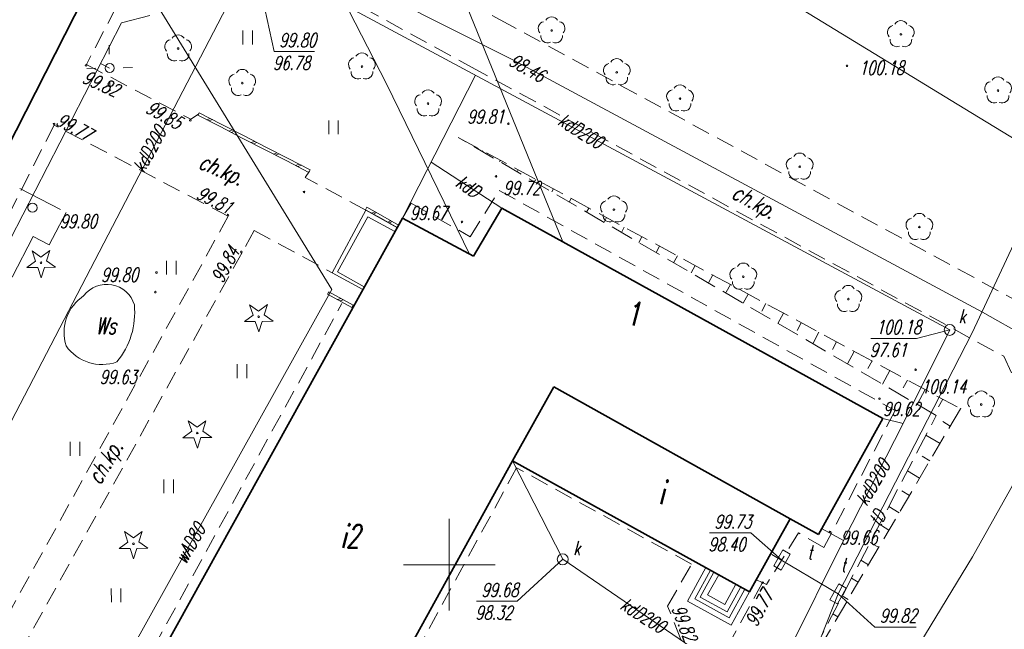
# Model space of a CAD drawing. Header units: metres. Extents: x 7501691 to 7504871, y 5814048 to 5814963.
# Tile 6 of 90: x 7501927 to 7501980, y 5814596 to 5814630. Entities that reach past the tile are written whole.
import ezdxf
from ezdxf.enums import TextEntityAlignment as Align

# ---------------------------------------------------------------- set-up
doc = ezdxf.new("R2010")
doc.units = ezdxf.units.M
doc.header["$MEASUREMENT"] = 0
for name, pattern in [('1', [0]), ('11', [3, 2.5, -0.5]), ('BUD', [0]), ('KOC', [1.5, 1, -0.5]), ('KOJ', [0]), ('SCH', [0]), ('UEB', [0]), ('UPE', [0]), ('UPK', [0]), ('UPT', [0]), ('UPW', [0]), ('WJD', [0]), ('WSQ', [1.75, 1.25, -0.5]), ('ZWR', [0])]:
    doc.linetypes.add(name, pattern=pattern)
doc.layers.get('0').update_dxf_attribs({"linetype": 'CONTINUOUS'})
for name, color, linetype, lineweight in [('EADTD_T_0', 7, 'CONTINUOUS', 20), ('EBTOO_T_0', 7, 'CONTINUOUS', 18), ('EBTPO_L_6', 7, 'WJD', 18), ('EBUOA_T_1', 7, 'CONTINUOUS', 20), ('EBUPP_L_1', 7, 'BUD', 35), ('KRZYZE_L_0', 7, '1', 18), ('SDROK_T_0', 7, 'CONTINUOUS', 18), ('SDRPK_L_2', 7, 'KOC', 18), ('SDRPK_L_3', 7, 'KOJ', 35), ('SDRPK_L_5', 7, '11', 18), ('SZWOT_T_3', 7, 'CONTINUOUS', 18), ('SZWPW_L_0', 7, 'ZWR', 18), ('SZZPZ_T_0', 3, 'CONTINUOUS', 18), ('UEEPA_T_3', 1, 'CONTINUOUS', 18), ('UEEPON_L_1', 1, 'UEB', 15), ('UKKOA_T_0', 3, 'CONTINUOUS', 15), ('UKKOC_T_0', 3, 'CONTINUOUS', 15), ('UKKOO_T_0', 3, 'CONTINUOUS', 15), ('UKKPA_T_1', 7, 'CONTINUOUS', 18), ('UKKPOD_L_1', 3, 'UPK', 18), ('UTTOA_T_0', 30, 'CONTINUOUS', 15), ('UTTOC_T_0', 30, 'CONTINUOUS', 15), ('UTTOO_T_0', 30, 'CONTINUOUS', 15), ('UTTPA_T_1', 30, 'CONTINUOUS', 18), ('UTTPO_L_1', 30, 'UPT', 15), ('UWWOC_T_0', 150, 'CONTINUOUS', 15), ('UWWOO_T_0', 150, 'CONTINUOUS', 15), ('UWWPO_L_0', 150, 'UPW', 15), ('UWWPO_L_1', 150, 'UPW', 15), ('WUKOS_T_1', 7, 'CONTINUOUS', 15), ('WUKPS_L_6', 7, 'WSQ', 18), ('WWRPH_T_1', 7, 'CONTINUOUS', 18)]:
    doc.layers.add(name, color=color, linetype=linetype, lineweight=lineweight)
doc.styles.get("Standard").update_dxf_attribs({"font": 'Simplex.SHX', "width": 0.75})

# ---------------------------------------------------------------- blocks, each defined once
blk = doc.blocks.new('BUJ')
at = {"linetype": 'Continuous'}
blk.add_circle((0, 0), 0.25, dxfattribs=at)
blk = doc.blocks.new('DLI')
at = {"color": 8, "linetype": 'Continuous', "lineweight": 5}
blk.add_circle((0, 0), 0.045, dxfattribs=at)
for centre, start, end in [((0, 0.375), 30.1401, 149.8599), ((-0.357, 0.116), 102.1445, 221.86), ((0.357, 0.116), 318.14, 77.8555), ((-0.22, -0.303), 174.1482, 293.8542), ((0.22, -0.303), 246.1458, 5.8518)]:
    blk.add_arc(centre, 0.375, start, end, dxfattribs=at)
blk = doc.blocks.new('DIG')
at = {"color": 8, "linetype": 'Continuous', "lineweight": 5}
for p, q in [((-0.3012, 0.09375), (-0.4937, 0.6621)), ((-0.4937, 0.6621), (-0.0039, 0.31545)), ((-0.0039, 0.31545), (0.4771, 0.67415)), ((0.4771, 0.67415), (0.2988, 0.1012)), ((-0.78225, -0.26495), (-0.3012, 0.09375)), ((0.2988, 0.1012), (0.7886, -0.24545)), ((-0.18225, -0.2575), (-0.78225, -0.26495)), ((0.01025, -0.82585), (-0.18225, -0.2575)), ((0.1886, -0.2529), (0.01025, -0.82585)), ((0.7886, -0.24545), (0.1886, -0.2529))]:
    blk.add_line(p, q, dxfattribs=at)
blk.add_circle((0, 0), 0.045, dxfattribs=at)
blk = doc.blocks.new('TRA1')
at = {"color": 8, "linetype": 'Continuous', "lineweight": 5}
for p, q in [((-0.2625, -0.375), (-0.2625, 0.375)), ((0.2625, -0.375), (0.2625, 0.375))]:
    blk.add_line(p, q, dxfattribs=at)
blk = doc.blocks.new('SLS')
at = {"linetype": 'Continuous'}
blk.add_circle((0, 0), 0.25, dxfattribs=at)
blk = doc.blocks.new('LAT')
at = {"linetype": 'Continuous'}
for p, q in [((0, 0.75), (0, 1.25)), ((-1.25, 0), (-0.75, 0)), ((0.75, 0), (1.25, 0)), ((0, -0.75), (0, -1.25))]:
    blk.add_line(p, q, dxfattribs=at)
blk = doc.blocks.new('WLZ')
at = {"linetype": 'Continuous'}
blk.add_circle((0, 0), 0.3, dxfattribs=at)
blk = doc.blocks.new('WLD')
at = {"linetype": 'Continuous'}
for p, q in [((0.5, 0.233), (-0.5, 0.233)), ((-0.5, 0.233), (-0.5, -0.233)), ((0.5, -0.233), (0.5, 0.233)), ((-0.5, -0.233), (0.5, -0.233))]:
    blk.add_line(p, q, dxfattribs=at)
blk = doc.blocks.new('WSP')
at = {"linetype": 'Continuous'}
blk.add_circle((0, 0), 0.045, dxfattribs=at)

msp = doc.modelspace()

# ---------------------------------------------------------------- linework, layer by layer
at = {"layer": 'EBTPO_L_6', "linetype": '11'}
for p, q in [((7501936.31424, 5814624.69673), (7501936.24576, 5814624.56327)), ((7501936.24576, 5814624.56327), (7501937.46176, 5814623.93927)), ((7501936.31424, 5814624.69673), (7501937.53024, 5814624.07273)), ((7501936.73216, 5814624.31367), (7501936.92224, 5814624.38473)), ((7501936.85376, 5814624.25127), (7501937.04384, 5814624.32233)), ((7501937.46176, 5814623.93927), (7501938.67776, 5814623.31527)), ((7501937.53024, 5814624.07273), (7501938.74624, 5814623.44873)), ((7501937.94816, 5814623.68967), (7501938.13824, 5814623.76073)), ((7501938.06976, 5814623.62727), (7501938.25984, 5814623.69833)), ((7501938.67776, 5814623.31527), (7501939.89376, 5814622.69127)), ((7501938.74624, 5814623.44873), (7501939.96224, 5814622.82473)), ((7501939.16416, 5814623.06567), (7501939.35424, 5814623.13673)), ((7501939.28576, 5814623.00327), (7501939.47584, 5814623.07433)), ((7501939.89376, 5814622.69127), (7501941.10976, 5814622.06727)), ((7501939.96224, 5814622.82473), (7501941.17824, 5814622.20073)), ((7501940.38016, 5814622.44167), (7501940.57024, 5814622.51273)), ((7501940.50176, 5814622.37927), (7501940.69184, 5814622.45033)), ((7501941.17824, 5814622.20073), (7501942.39424, 5814621.57673)), ((7501941.10976, 5814622.06727), (7501942.32576, 5814621.44327)), ((7501941.59616, 5814621.81767), (7501941.78624, 5814621.88873)), ((7501941.71776, 5814621.75527), (7501941.90784, 5814621.82633)), ((7501942.39424, 5814621.57673), (7501942.32576, 5814621.44327)), ((7501945.4871, 5814619.53323), (7501945.41419, 5814619.40214)), ((7501945.4871, 5814619.53323), (7501946.35812, 5814619.04876)), ((7501945.41419, 5814619.40214), (7501946.28521, 5814618.91768)), ((7501945.7626, 5814619.20835), (7501945.92261, 5814619.291)), ((7501945.8497, 5814619.15991), (7501946.00972, 5814619.24255)), ((7501946.28521, 5814618.91768), (7501947.15624, 5814618.43321)), ((7501946.35812, 5814619.04876), (7501947.22915, 5814618.5643)), ((7501946.63362, 5814618.72389), (7501946.79364, 5814618.80653)), ((7501946.72072, 5814618.67545), (7501946.88074, 5814618.75809)), ((7501947.22915, 5814618.5643), (7501947.15624, 5814618.43321)), ((7501943.41886, 5814614.9207), (7501943.34571, 5814614.78975)), ((7501943.34571, 5814614.78975), (7501944.67076, 5814614.04956)), ((7501943.41886, 5814614.9207), (7501944.74391, 5814614.18051)), ((7501943.87573, 5814614.49367), (7501944.08139, 5814614.5506)), ((7501944.00824, 5814614.41965), (7501944.21389, 5814614.47659)), ((7501944.74391, 5814614.18051), (7501944.67076, 5814614.04956))]:
    msp.add_line(p, q, dxfattribs=at)
at = {"layer": 'EBTPO_L_6', "linetype": 'SCH'}
for p, q in [((7501943.6, 5814615.95), (7501945.44, 5814619.37)), ((7501943.88705, 5814615.99902), (7501945.54896, 5814619.0199)), ((7501945.44, 5814619.37), (7501947.16649, 5814618.41323)), ((7501945.54896, 5814619.0199), (7501947.01308, 5814618.20853)), ((7501945.26982, 5814615.03613), (7501943.6, 5814615.95)), ((7501945.35117, 5814615.18766), (7501943.88705, 5814615.99902)), ((7501964.02992, 5814599.83881), (7501963.02395, 5814598.01325)), ((7501964.29264, 5814599.69404), (7501963.43145, 5814598.1312)), ((7501964.47176, 5814599.59534), (7501963.71929, 5814598.22981)), ((7501964.73448, 5814599.45056), (7501964.12679, 5814598.34776)), ((7501965.0687, 5814597.82872), (7501965.6764, 5814598.93152)), ((7501965.18665, 5814597.42122), (7501965.93912, 5814598.78675)), ((7501965.29928, 5814597.10194), (7501966.16047, 5814598.66478)), ((7501965.41723, 5814596.69444), (7501966.42319, 5814598.52)), ((7501963.02395, 5814598.01325), (7501965.41723, 5814596.69444)), ((7501963.43145, 5814598.1312), (7501965.29928, 5814597.10194)), ((7501963.71929, 5814598.22981), (7501965.18665, 5814597.42122)), ((7501964.12679, 5814598.34776), (7501965.0687, 5814597.82872))]:
    msp.add_line(p, q, dxfattribs=at)
at = {"layer": 'EBUPP_L_1', "linetype": 'BUD'}
for p, q in [((7501952.86615, 5814619.48376), (7501951.32773, 5814616.85878)), ((7501952.86615, 5814619.48376), (7501973.70093, 5814607.98123)), ((7501947.43278, 5814618.94395), (7501930.70935, 5814588.76626)), ((7501951.32773, 5814616.85878), (7501947.43278, 5814618.94395)), ((7501955.72097, 5814609.71381), (7501953.44937, 5814605.66934)), ((7501955.72114, 5814609.71418), (7501968.64872, 5814602.51271)), ((7501973.70093, 5814607.98123), (7501970.19731, 5814601.6493)), ((7501940.96525, 5814583.05447), (7501953.44933, 5814605.66922)), ((7501953.44933, 5814605.66922), (7501966.42319, 5814598.52)), ((7501966.42319, 5814598.52), (7501968.64932, 5814602.51244)), ((7501968.64932, 5814602.51244), (7501970.19731, 5814601.6493))]:
    msp.add_line(p, q, dxfattribs=at)
at = {"layer": 'KRZYZE_L_0', "linetype": '1'}
for p, q in [((7501950, 5814597.5), (7501950, 5814602.5)), ((7501947.5, 5814600), (7501952.5, 5814600))]:
    msp.add_line(p, q, dxfattribs=at)
at = {"layer": 'SDRPK_L_2', "linetype": 'KOC'}
for p, q in [((7501936.54, 5814638.63), (7501952.78, 5814629.78)), ((7501937.35, 5814634.77), (7501951.21, 5814627.2)), ((7501952.78, 5814629.78), (7501980.97, 5814614.45)), ((7501930.15, 5814627.33), (7501935.86, 5814624.35)), ((7501951.21, 5814627.2), (7501980.32, 5814611.39)), ((7501935.86, 5814624.35), (7501936.28, 5814624.63)), ((7501937.91, 5814619.04), (7501928.38, 5814624.03)), ((7501942.12, 5814621.16), (7501942.36, 5814621.51)), ((7501945.44, 5814619.37), (7501942.12, 5814621.16)), ((7501937.91, 5814619.04), (7501919.02, 5814584.89)), ((7501939.33, 5814618.27), (7501938.67, 5814617.07)), ((7501939.33, 5814618.27), (7501943.6, 5814615.95)), ((7501938.67, 5814617.07), (7501920.37, 5814584.1)), ((7501980.32, 5814611.39), (7501986.78468, 5814597.31313)), ((7501961.94, 5814597.74), (7501963.25267, 5814600.03074)), ((7501967.13, 5814599.02), (7501965.32, 5814595.72)), ((7501967.13, 5814599.02), (7501966.7903, 5814599.17496)), ((7501967.13, 5814599.02), (7501967.35131, 5814598.91915)), ((7501962.66, 5814595.91), (7501961.94, 5814597.74))]:
    msp.add_line(p, q, dxfattribs=at)
at = {"layer": 'SDRPK_L_3', "linetype": 'KOJ'}
msp.add_line((7501917.57649, 5814606.60243), (7501932.08369, 5814635.0659), dxfattribs=at)
at = {"layer": 'SDRPK_L_5', "linetype": 'KOC'}
for p, q in [((7501933.87, 5814634.45), (7501930.15, 5814627.33)), ((7501928.38, 5814624.03), (7501918.91929, 5814605.28583)), ((7501951.13446, 5814617.92714), (7501952.73019, 5814620.45463)), ((7501952.73019, 5814620.45463), (7501974.37988, 5814608.42047)), ((7501947.43278, 5814618.94395), (7501947.90861, 5814619.75555)), ((7501947.90861, 5814619.75555), (7501951.13446, 5814617.92714)), ((7501933.81532, 5814595.45232), (7501944.12365, 5814614.26818)), ((7501974.37988, 5814608.42047), (7501970.49049, 5814600.93791)), ((7501953.68328, 5814605.2893), (7501945.14394, 5814589.6382)), ((7501963.25267, 5814600.03074), (7501953.68328, 5814605.2893)), ((7501969.09373, 5814601.73576), (7501967.35131, 5814598.91915)), ((7501970.49049, 5814600.93791), (7501969.09373, 5814601.73576))]:
    msp.add_line(p, q, dxfattribs=at)
at = {"layer": 'SDRPK_L_5', "linetype": '11'}
for p, q in [((7501926.50655, 5814620.55086), (7501929.04157, 5814619.24898)), ((7501929.04157, 5814619.24898), (7501928.11195, 5814617.47901)), ((7501927.24196, 5814617.92883), (7501921.12448, 5814606.14901)), ((7501928.11195, 5814617.47901), (7501927.24196, 5814617.92883))]:
    msp.add_line(p, q, dxfattribs=at)
at = {"layer": 'SZWPW_L_0', "linetype": 'ZWR'}
for centre, radius, start, end in [((7501931.26761, 5814613.74836), 1.57354, 16.796916, 142.438576), ((7501931.36337, 5814612.67447), 2.43671, 123.448953, 197.242574), ((7501928.53147, 5814613.79049), 4.26256, 320.501076, 5.554528), ((7501931.01156, 5814613.37583), 2.43494, 215.780043, 289.406614)]:
    msp.add_arc(centre, radius, start, end, dxfattribs=at)
at = {"layer": 'UEEPON_L_1', "linetype": 'UPE'}
for p, q in [((7501944.10254, 5814631.06691), (7501946.56404, 5814626.27886)), ((7501933.62792, 5814630.01236), (7501932.06924, 5814629.61723)), ((7501932.06924, 5814629.61723), (7501920.01881, 5814606.21345)), ((7501931.41955, 5814627.14393), (7501930.92648, 5814627.39781)), ((7501946.56404, 5814626.27886), (7501951.12123, 5814616.93547))]:
    msp.add_line(p, q, dxfattribs=at)
at = {"layer": 'UKKOC_T_0', "linetype": 'Continuous', "lineweight": 0}
for p, q in [((7501939.26826, 5814633.27923), (7501940.42466, 5814628.0428)), ((7501940.42466, 5814628.0428), (7501942.62321, 5814628.04315)), ((7501977.36992, 5814612.82958), (7501975.55545, 5814612.35529)), ((7501973.05833, 5814612.3549), (7501975.55545, 5814612.35529)), ((7501956.20562, 5814600.29378), (7501953.71009, 5814597.99651)), ((7501951.48439, 5814597.99615), (7501953.71009, 5814597.99651))]:
    msp.add_line(p, q, dxfattribs=at)
at = {"layer": 'UKKPOD_L_1', "linetype": 'UPK'}
for p, q in [((7501939.26827, 5814633.27923), (7501916.93282, 5814590.34084)), ((7501977.36992, 5814612.82958), (7501939.26827, 5814633.27923)), ((7501951.42941, 5814626.75218), (7501947.43278, 5814618.94395)), ((7501949.00032, 5814622.00646), (7501952.86615, 5814619.48376)), ((7501974.81573, 5814607.71011), (7501977.36992, 5814612.82958)), ((7501971.55381, 5814601.32915), (7501974.81573, 5814607.71011)), ((7501974.81573, 5814607.71011), (7501973.70093, 5814607.98123)), ((7501953.44933, 5814605.66922), (7501956.20562, 5814600.29378)), ((7501971.55381, 5814601.32915), (7501970.38986, 5814601.95246)), ((7501967.28011, 5814592.74709), (7501971.55381, 5814601.32915)), ((7501956.20562, 5814600.29378), (7501967.28011, 5814592.74709))]:
    msp.add_line(p, q, dxfattribs=at)
at = {"layer": 'UTTOC_T_0', "linetype": 'Continuous', "lineweight": 0}
for p, q in [((7501964.23113, 5814601.73159), (7501966.48398, 5814601.73195)), ((7501968.18878, 5814600.25205), (7501966.48398, 5814601.73195)), ((7501971.26291, 5814598.40076), (7501973.27229, 5814596.58121)), ((7501973.27229, 5814596.58121), (7501975.52513, 5814596.58157))]:
    msp.add_line(p, q, dxfattribs=at)
at = {"layer": 'UTTPO_L_1', "linetype": 'UPT'}
for p, q in [((7501956.21015, 5814617.6376), (7501945.3521, 5814644.31181)), ((7501946.52261, 5814644.25879), (7501978.51773, 5814624.71006)), ((7501982.96784, 5814622.01519), (7501978.51773, 5814624.71006)), ((7501982.96784, 5814622.01519), (7501978.58619, 5814612.67245)), ((7501988.35135, 5814617.85942), (7501978.62143, 5814600.43532)), ((7501978.58619, 5814612.67245), (7501971.26291, 5814598.40076)), ((7501971.26291, 5814598.40076), (7501967.63798, 5814600.56163)), ((7501972.58425, 5814590.52871), (7501978.62143, 5814600.43532)), ((7501971.26291, 5814598.40076), (7501962.7536, 5814576.98441))]:
    msp.add_line(p, q, dxfattribs=at)
at = {"layer": 'UWWPO_L_0', "linetype": '1'}
for p, q in [((7501953.46477, 5814627.59106), (7501942.15397, 5814633.29369)), ((7501979.16344, 5814613.80353), (7501953.46477, 5814627.59106)), ((7501984.4844, 5814610.78168), (7501979.16344, 5814613.80353))]:
    msp.add_line(p, q, dxfattribs=at)
at = {"layer": 'UWWPO_L_1', "linetype": 'UPW'}
for p, q in [((7501932.8501, 5814632.47903), (7501943.58328, 5814615.04574)), ((7501943.58328, 5814615.04574), (7501929.8974, 5814590.51317))]:
    msp.add_line(p, q, dxfattribs=at)
at = {"layer": 'WUKPS_L_6', "linetype": 'WSQ'}
for p, q in [((7501950.48787, 5814623.34862), (7501977.95729, 5814608.52213)), ((7501976.62723, 5814608.15614), (7501950.48787, 5814623.34862)), ((7501977.95729, 5814608.52213), (7501968.28332, 5814592.12682)), ((7501968.28332, 5814592.12682), (7501976.62723, 5814608.15614))]:
    msp.add_line(p, q, dxfattribs=at)
at = {"layer": 'WUKPS_L_6', "linetype": '1'}
for p, q in [((7501950.85599, 5814623.14993), (7501950.84972, 5814623.13831)), ((7501951.82389, 5814622.62751), (7501951.80113, 5814622.58534)), ((7501952.7918, 5814622.10509), (7501952.75255, 5814622.03237)), ((7501953.7597, 5814621.58267), (7501953.70396, 5814621.47939)), ((7501954.72761, 5814621.06024), (7501954.65538, 5814620.92642)), ((7501955.69551, 5814620.53782), (7501955.60679, 5814620.37345)), ((7501956.66341, 5814620.0154), (7501956.5582, 5814619.82048)), ((7501957.63132, 5814619.49298), (7501957.50962, 5814619.2675)), ((7501958.59922, 5814618.97056), (7501958.46103, 5814618.71453)), ((7501959.56712, 5814618.44814), (7501959.41244, 5814618.16156)), ((7501960.53503, 5814617.92572), (7501960.36386, 5814617.60859)), ((7501961.50293, 5814617.4033), (7501961.31527, 5814617.05562)), ((7501962.47083, 5814616.88087), (7501962.26669, 5814616.50264)), ((7501963.43874, 5814616.35845), (7501963.2181, 5814615.94967)), ((7501964.40664, 5814615.83603), (7501964.16951, 5814615.3967)), ((7501965.37454, 5814615.31361), (7501965.14802, 5814614.89393)), ((7501966.34245, 5814614.79119), (7501966.07234, 5814614.29075)), ((7501967.31035, 5814614.26877), (7501967.08383, 5814613.84909)), ((7501968.27826, 5814613.74635), (7501967.97517, 5814613.18481)), ((7501969.24616, 5814613.22393), (7501969.01964, 5814612.80424)), ((7501970.21406, 5814612.7015), (7501969.878, 5814612.07887)), ((7501971.18197, 5814612.17908), (7501970.95545, 5814611.7594)), ((7501972.14987, 5814611.65666), (7501971.78083, 5814610.97292)), ((7501973.11777, 5814611.13424), (7501972.89125, 5814610.71456)), ((7501974.08568, 5814610.61182), (7501973.68365, 5814609.86698)), ((7501975.05358, 5814610.0894), (7501974.82706, 5814609.66972)), ((7501976.02148, 5814609.56698), (7501975.58648, 5814608.76103)), ((7501976.98939, 5814609.04456), (7501976.76287, 5814608.62487)), ((7501977.39835, 5814607.57485), (7501976.98515, 5814607.81866)), ((7501976.83941, 5814606.62757), (7501976.06837, 5814607.08252)), ((7501976.28047, 5814605.68029), (7501975.86728, 5814605.92409)), ((7501975.72153, 5814604.73301), (7501975.05123, 5814605.12852)), ((7501975.16259, 5814603.78572), (7501974.7494, 5814604.02953)), ((7501974.60365, 5814602.83844), (7501974.03409, 5814603.17451)), ((7501974.04472, 5814601.89116), (7501973.63152, 5814602.13496)), ((7501973.48578, 5814600.94388), (7501973.01695, 5814601.22051)), ((7501972.92684, 5814599.99659), (7501972.51364, 5814600.2404)), ((7501972.3679, 5814599.04931), (7501971.99981, 5814599.2665)), ((7501971.80896, 5814598.10203), (7501971.49124, 5814598.2895)), ((7501971.25002, 5814597.15475), (7501970.98267, 5814597.31249))]:
    msp.add_line(p, q, dxfattribs=at)
msp.add_point((7501977.95729, 5814608.52213), dxfattribs=at)
msp.add_point((7501977.95729, 5814608.52213), dxfattribs=at)

# ---------------------------------------------------------------- block references
at = {"layer": 'EBTOO_T_0', "rotation": 0.0091424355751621}
msp.add_blockref('BUJ', (7501927.20171, 5814619.50866), dxfattribs=at)
at = {"layer": 'SZZPZ_T_0', "rotation": 0.0091424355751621}
for name, p in [('DLI', (7501955.59469, 5814629.19533)), ('DLI', (7501974.69527, 5814628.98556)), ('TRA1', (7501938.96717, 5814628.81143)), ('DLI', (7501935.1695, 5814628.20907)), ('DLI', (7501945.22006, 5814627.22509)), ('DLI', (7501959.15979, 5814626.90809)), ('DLI', (7501938.676, 5814626.31956)), ('DLI', (7501980.01126, 5814625.91406)), ('DLI', (7501948.83832, 5814625.20388)), ('DLI', (7501962.61834, 5814625.47211)), ('TRA1', (7501943.6646, 5814623.90206)), ('DLI', (7501969.16314, 5814621.74881)), ('DLI', (7501959.00139, 5814619.40617)), ('DLI', (7501975.70788, 5814618.45115)), ('DIG', (7501927.67215, 5814616.49904)), ('TRA1', (7501934.80019, 5814616.23659)), ('DLI', (7501966.07823, 5814615.73616)), ('DLI', (7501971.82456, 5814614.51336)), ('DIG', (7501939.57238, 5814613.54761)), ('TRA1', (7501938.65601, 5814610.57684)), ('DLI', (7501979.09102, 5814608.75321)), ('DIG', (7501936.21485, 5814607.19574)), ('TRA1', (7501929.53181, 5814606.33011)), ('TRA1', (7501934.65574, 5814604.28149)), ('DIG', (7501932.72426, 5814601.14312)), ('TRA1', (7501931.77773, 5814598.32788))]:
    msp.add_blockref(name, p, dxfattribs=at)
at = {"layer": 'UEEPA_T_3'}
for name, rotation in [('LAT', 1.241117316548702), ('SLS', 0.0091424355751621)]:
    msp.add_blockref(name, (7501931.41955, 5814627.14393), dxfattribs=dict(at, rotation=rotation))
at = {"layer": 'UKKPA_T_1', "rotation": 0.0091424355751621}
for p in [(7501977.36992, 5814612.82958), (7501956.20562, 5814600.29378)]:
    msp.add_blockref('WLZ', p, dxfattribs=at)
at = {"layer": 'UTTPA_T_1'}
for p, rotation in [((7501968.18878, 5814600.25205), 60.38552850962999), ((7501971.26291, 5814598.40076), 60.75750061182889)]:
    msp.add_blockref('WLD', p, dxfattribs=dict(at, rotation=rotation))
at = {"layer": 'WUKOS_T_1', "rotation": 0.0091424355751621}
for p in [(7501935.82777, 5814624.28521), (7501938.62241, 5814617.09641)]:
    msp.add_blockref('WSP', p, dxfattribs=at)
at = {"layer": 'WWRPH_T_1'}
for p, rotation in [((7501930.13547, 5814627.29035), 0.0091424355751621), ((7501971.74764, 5814627.26449), 0.0091424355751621), ((7501928.38544, 5814624.08903), 240.5956028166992), ((7501953.23155, 5814624.10015), 0.0091424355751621), ((7501952.55458, 5814621.22093), 0.0091424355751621), ((7501942.05445, 5814620.37246), 0.0091424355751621), ((7501937.89304, 5814619.10414), 0.0091424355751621), ((7501950.69203, 5814618.7367), 0.0091424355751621), ((7501933.98237, 5814615.96783), 0.0091424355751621), ((7501933.9261, 5814614.89521), 0.0091424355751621), ((7501975.50253, 5814610.65399), 0.0091424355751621), ((7501973.52693, 5814609.07298), 0.0091424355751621), ((7501970.81836, 5814601.7901), 0.0091424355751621), ((7501967.13, 5814599.02), 269.9999974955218)]:
    msp.add_blockref('WSP', p, dxfattribs=dict(at, rotation=rotation))

# ---------------------------------------------------------------- texts
at = {"layer": 'EADTD_T_0', "lineweight": 13, "oblique": 15, "width": 0.7}
msp.add_text('1', height=1.25, dxfattribs=at).set_placement((7501960.0325, 5814613.07995), align=Align.CENTER)
at = {"layer": 'EBUOA_T_1', "lineweight": 13, "oblique": 15, "width": 0.7}
for s, p in [('i', (7501961.58807, 5814603.9691)), ('i2', (7501944.56289, 5814601.5828))]:
    msp.add_text(s, height=1.25, rotation=0.009142, dxfattribs=at).set_placement(p, align=Align.MIDDLE)
at = {"layer": 'SDROK_T_0', "oblique": 15, "width": 0.7}
for rotation, p in [(336.279605, (7501937.48963, 5814621.47456)), (331.011178, (7501966.61526, 5814619.73758)), (58.71735, (7501931.28809, 5814605.53342))]:
    msp.add_text('ch.kp.', height=0.9, rotation=rotation, dxfattribs=at).set_placement(p, align=Align.MIDDLE)
at = {"layer": 'SZWOT_T_3', "oblique": 15, "width": 0.7}
msp.add_text('Ws', height=0.9, rotation=0.301475, dxfattribs=at).set_placement((7501931.21288, 5814613.05287), align=Align.MIDDLE)
at = {"layer": 'UKKOA_T_0', "lineweight": 9, "oblique": 15, "width": 0.7}
for p in [(7501977.85126, 5814613.19943), (7501956.77088, 5814600.52664)]:
    msp.add_text('k', height=0.75, rotation=0.009142, dxfattribs=at).set_placement(p)
at = {"layer": 'UKKOC_T_0', "lineweight": 9, "oblique": 15, "width": 0.7}
for s, p in [('99.80', (7501940.69245, 5814629.04285)), ('96.78', (7501940.35771, 5814627.79279)), ('100.18', (7501973.32612, 5814613.35494)), ('97.61', (7501972.99138, 5814612.10488)), ('99.68', (7501951.75218, 5814598.99619)), ('98.32', (7501951.41744, 5814597.74614))]:
    msp.add_text(s, height=0.75, rotation=0.009142, dxfattribs=at).set_placement(p, align=Align.TOP_LEFT)
at = {"layer": 'UKKOO_T_0', "lineweight": 9, "oblique": 15, "width": 0.7}
for s, rotation, p in [('kdD200', 328.210254, (7501957.1904, 5814623.70832)), ('kdD200', 61.153624, (7501933.59656, 5814622.70274)), ('kdD', 325.722293, (7501951.02814, 5814620.67709)), ('kdD200', 59.246581, (7501973.17065, 5814604.48637)), ('kdD200', 328.10106, (7501960.60217, 5814597.23519))]:
    msp.add_text(s, height=0.75, rotation=rotation, dxfattribs=at).set_placement(p, align=Align.MIDDLE)
at = {"layer": 'UTTOA_T_0', "lineweight": 9, "oblique": 15, "width": 0.7}
for p in [(7501969.58124, 5814600.29383), (7501971.41027, 5814599.60828)]:
    msp.add_text('t', height=0.75, rotation=0.009142, dxfattribs=at).set_placement(p)
at = {"layer": 'UTTOC_T_0', "lineweight": 9, "oblique": 15, "width": 0.7}
for s, p in [('99.73', (7501964.49892, 5814602.73163)), ('98.40', (7501964.16419, 5814601.48158)), ('99.82', (7501973.54008, 5814597.58126))]:
    msp.add_text(s, height=0.75, rotation=0.009142, dxfattribs=at).set_placement(p, align=Align.TOP_LEFT)
at = {"layer": 'UTTOO_T_0', "lineweight": 9, "oblique": 15, "width": 0.7}
msp.add_text('tD', height=0.75, rotation=59.990935, dxfattribs=at).set_placement((7501973.40448, 5814602.54152), align=Align.MIDDLE)
at = {"layer": 'UWWOC_T_0', "lineweight": 9, "oblique": 15, "width": 0.7}
msp.add_text('98.46', height=0.75, rotation=330.264283, dxfattribs=at).set_placement((7501953.19615, 5814627.33033))
at = {"layer": 'UWWOO_T_0', "lineweight": 9, "oblique": 15, "width": 0.7}
msp.add_text('wAD80', height=0.75, rotation=60.404844, dxfattribs=at).set_placement((7501935.81471, 5814601.1551), align=Align.MIDDLE)
at = {"layer": 'WUKOS_T_1', "lineweight": 9, "oblique": 15, "width": 0.7}
for s, p in [('100.18', (7501973.63494, 5814627.15483)), ('99.81', (7501951.98764, 5814624.49112)), ('100.14', (7501977.02958, 5814609.73075)), ('99.66', (7501972.40874, 5814601.48325))]:
    msp.add_text(s, height=0.75, rotation=0.009142, dxfattribs=at).set_placement(p, align=Align.MIDDLE)
for s, rotation, p in [('99.82', 335.794115, (7501929.87418, 5814626.36479)), ('99.85', 330.642245, (7501933.3379, 5814624.74538)), ('99.77', 332.145551, (7501928.42465, 5814624.06452)), ('99.81', 333.004162, (7501936.09705, 5814620.05311)), ('99.72', 0.009142, (7501952.95003, 5814620.21653)), ('99.67', 0.009142, (7501947.84544, 5814618.84032)), ('99.80', 0.009142, (7501928.6945, 5814618.38627)), ('99.84', 61.476883, (7501937.59328, 5814615.33516)), ('99.80', 0.009142, (7501930.95264, 5814615.46544)), ('99.63', 0.009142, (7501930.87419, 5814609.8845)), ('99.62', 0.009142, (7501973.71494, 5814608.12734)), ('99.77', 61.950489, (7501966.80368, 5814596.54884)), ('99.82', 291.037513, (7501962.14515, 5814597.61997))]:
    msp.add_text(s, height=0.75, rotation=rotation, dxfattribs=at).set_placement(p)

doc.saveas('drawing.dxf')
